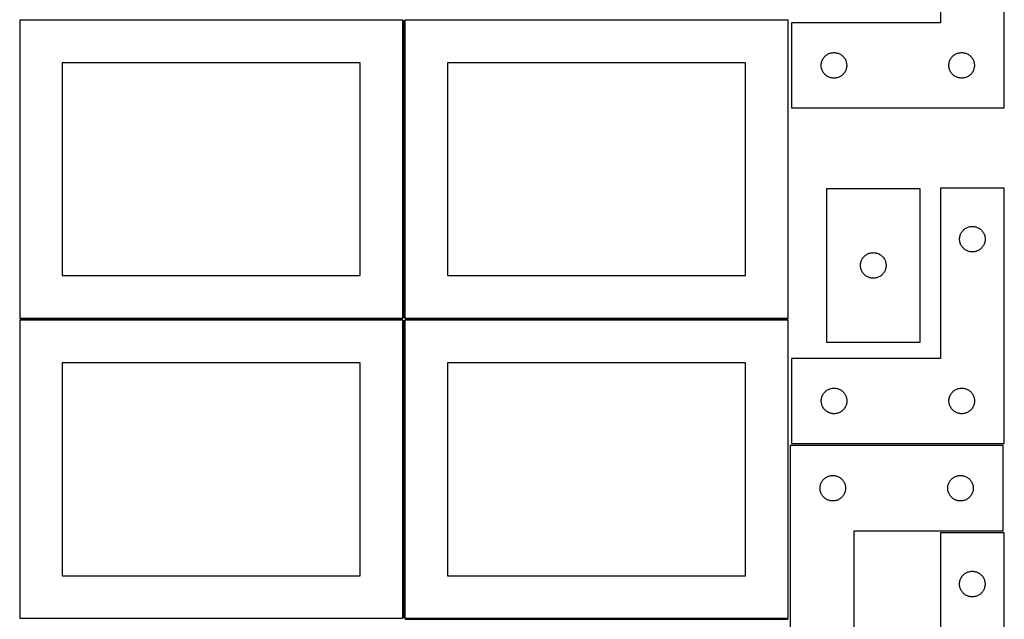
# Model space of a CAD drawing. Header units: millimetres. Extents: x 7 to 1243, y 7 to 2493.
# Tile 5 of 15: x 550 to 1243, y 852 to 1274. Entities that reach past the tile are written whole.
import ezdxf

# ---------------------------------------------------------------- set-up
doc = ezdxf.new("R2010")
doc.units = ezdxf.units.MM
doc.layers.add('COMMON', color=5, linetype='CONTINUOUS', true_color=0x0000ff)
doc.layers.add('CUT', color=7, linetype='CONTINUOUS', true_color=0x000000)

msp = doc.modelspace()

# ---------------------------------------------------------------- linework, layer by layer
at = {"layer": 'COMMON'}
for p, q in [((820.333739, 1274.041935), (820.333739, 1064.0629)), ((549.583739, 1063.291934), (819.583739, 1063.291934)), ((820.333739, 1062.541934), (820.333739, 852.562899)), ((821.08374, 1063.312899), (1091.08374, 1063.312899)), ((821.08374, 851.812898), (1091.08374, 851.812898))]:
    msp.add_line(p, q, dxfattribs=at)
at = {"layer": 'CUT'}
for p, q in [((1198.434504, 1392.253084), (1198.434504, 1272.253084)), ((1243.434504, 1212.253084), (1243.434504, 1392.253084)), ((819.583739, 1274.041935), (549.583739, 1274.041935)), ((549.583739, 1274.041935), (549.583739, 1064.041935)), ((819.583739, 1064.041935), (819.583739, 1274.041935)), ((1091.08374, 1274.0629), (821.08374, 1274.0629)), ((821.08374, 1274.0629), (821.08374, 1064.0629)), ((1091.08374, 1064.0629), (1091.08374, 1274.0629)), ((1198.434504, 1272.253084), (1093.434504, 1272.253084)), ((1093.434504, 1272.253084), (1093.434504, 1212.253084)), ((1117.500392, 1249.019642), (1117.955651, 1249.393264)), ((1117.955651, 1249.393264), (1118.434372, 1249.73631)), ((1118.434372, 1249.73631), (1118.934504, 1250.047313)), ((1118.934504, 1250.047313), (1119.453906, 1250.324939)), ((1119.453906, 1250.324939), (1119.990353, 1250.568)), ((1119.990353, 1250.568), (1120.541549, 1250.775455)), ((1120.541549, 1250.775455), (1121.105132, 1250.946416)), ((1121.105132, 1250.946416), (1121.678691, 1251.080151)), ((1121.678691, 1251.080151), (1122.259768, 1251.176088)), ((1122.259768, 1251.176088), (1122.845876, 1251.233814)), ((1122.845876, 1251.233814), (1123.434504, 1251.253084)), ((1123.434504, 1251.253084), (1124.023132, 1251.233814)), ((1124.023132, 1251.233814), (1124.60924, 1251.176088)), ((1124.60924, 1251.176088), (1125.190317, 1251.080151)), ((1125.190317, 1251.080151), (1125.763875, 1250.946416)), ((1125.763875, 1250.946416), (1126.327459, 1250.775455)), ((1126.327459, 1250.775455), (1126.878655, 1250.568)), ((1126.878655, 1250.568), (1127.415102, 1250.324939)), ((1127.415102, 1250.324939), (1127.934504, 1250.047313)), ((1127.934504, 1250.047313), (1128.434636, 1249.73631)), ((1128.434636, 1249.73631), (1128.913357, 1249.393264)), ((1128.913357, 1249.393264), (1129.368616, 1249.019642)), ((1207.500392, 1249.019642), (1207.955651, 1249.393264)), ((1207.955651, 1249.393264), (1208.434372, 1249.73631)), ((1208.434372, 1249.73631), (1208.934504, 1250.047313)), ((1208.934504, 1250.047313), (1209.453906, 1250.324939)), ((1209.453906, 1250.324939), (1209.990353, 1250.568)), ((1209.990353, 1250.568), (1210.541549, 1250.775455)), ((1210.541549, 1250.775455), (1211.105132, 1250.946416)), ((1211.105132, 1250.946416), (1211.678691, 1251.080151)), ((1211.678691, 1251.080151), (1212.259768, 1251.176088)), ((1212.259768, 1251.176088), (1212.845876, 1251.233814)), ((1212.845876, 1251.233814), (1213.434504, 1251.253084)), ((1213.434504, 1251.253084), (1214.023132, 1251.233814)), ((1214.023132, 1251.233814), (1214.60924, 1251.176088)), ((1214.60924, 1251.176088), (1215.190317, 1251.080151)), ((1215.190317, 1251.080151), (1215.763875, 1250.946416)), ((1215.763875, 1250.946416), (1216.327459, 1250.775455)), ((1216.327459, 1250.775455), (1216.878655, 1250.568)), ((1216.878655, 1250.568), (1217.415102, 1250.324939)), ((1217.415102, 1250.324939), (1217.934504, 1250.047313)), ((1217.934504, 1250.047313), (1218.434636, 1249.73631)), ((1218.434636, 1249.73631), (1218.913357, 1249.393264)), ((1218.913357, 1249.393264), (1219.368616, 1249.019642)), ((789.583739, 1244.041935), (579.583739, 1244.041935)), ((579.583739, 1244.041935), (579.583739, 1094.041935)), ((789.583739, 1094.041935), (789.583739, 1244.041935)), ((1061.08374, 1244.0629), (851.08374, 1244.0629)), ((851.08374, 1244.0629), (851.08374, 1094.0629)), ((1061.08374, 1094.0629), (1061.08374, 1244.0629)), ((1114.434504, 1242.253084), (1114.453774, 1242.841712)), ((1114.453774, 1241.664456), (1114.434504, 1242.253084)), ((1114.453774, 1242.841712), (1114.5115, 1243.42782)), ((1114.5115, 1243.42782), (1114.607436, 1244.008897)), ((1114.607436, 1244.008897), (1114.741171, 1244.582455)), ((1114.741171, 1244.582455), (1114.912133, 1245.146039)), ((1114.912133, 1245.146039), (1115.119588, 1245.697235)), ((1115.119588, 1245.697235), (1115.362649, 1246.233682)), ((1115.362649, 1246.233682), (1115.640275, 1246.753084)), ((1115.640275, 1246.753084), (1115.951277, 1247.253216)), ((1115.951277, 1247.253216), (1116.294324, 1247.731937)), ((1116.294324, 1247.731937), (1116.667946, 1248.187196)), ((1116.667946, 1248.187196), (1117.070543, 1248.617045)), ((1117.070543, 1248.617045), (1117.500392, 1249.019642)), ((1129.368616, 1249.019642), (1129.798465, 1248.617045)), ((1129.798465, 1248.617045), (1130.201062, 1248.187196)), ((1130.201062, 1248.187196), (1130.574684, 1247.731937)), ((1130.574684, 1247.731937), (1130.91773, 1247.253216)), ((1130.91773, 1247.253216), (1131.228732, 1246.753084)), ((1131.228732, 1246.753084), (1131.506359, 1246.233682)), ((1131.506359, 1246.233682), (1131.74942, 1245.697235)), ((1131.74942, 1245.697235), (1131.956875, 1245.146039)), ((1131.956875, 1245.146039), (1132.127836, 1244.582455)), ((1132.127836, 1244.582455), (1132.261571, 1244.008897)), ((1132.261571, 1244.008897), (1132.357508, 1243.42782)), ((1132.357508, 1243.42782), (1132.415234, 1242.841712)), ((1132.415234, 1242.841712), (1132.434504, 1242.253084)), ((1132.434504, 1242.253084), (1132.415234, 1241.664456)), ((1204.434504, 1242.253084), (1204.453774, 1242.841712)), ((1204.453774, 1241.664456), (1204.434504, 1242.253084)), ((1204.453774, 1242.841712), (1204.5115, 1243.42782)), ((1204.5115, 1243.42782), (1204.607436, 1244.008897)), ((1204.607436, 1244.008897), (1204.741171, 1244.582455)), ((1204.741171, 1244.582455), (1204.912133, 1245.146039)), ((1204.912133, 1245.146039), (1205.119588, 1245.697235)), ((1205.119588, 1245.697235), (1205.362649, 1246.233682)), ((1205.362649, 1246.233682), (1205.640275, 1246.753084)), ((1205.640275, 1246.753084), (1205.951277, 1247.253216)), ((1205.951277, 1247.253216), (1206.294324, 1247.731937)), ((1206.294324, 1247.731937), (1206.667946, 1248.187196)), ((1206.667946, 1248.187196), (1207.070543, 1248.617045)), ((1207.070543, 1248.617045), (1207.500392, 1249.019642)), ((1219.368616, 1249.019642), (1219.798465, 1248.617045)), ((1219.798465, 1248.617045), (1220.201062, 1248.187196)), ((1220.201062, 1248.187196), (1220.574684, 1247.731937)), ((1220.574684, 1247.731937), (1220.91773, 1247.253216)), ((1220.91773, 1247.253216), (1221.228732, 1246.753084)), ((1221.228732, 1246.753084), (1221.506359, 1246.233682)), ((1221.506359, 1246.233682), (1221.74942, 1245.697235)), ((1221.74942, 1245.697235), (1221.956875, 1245.146039)), ((1221.956875, 1245.146039), (1222.127836, 1244.582455)), ((1222.127836, 1244.582455), (1222.261571, 1244.008897)), ((1222.261571, 1244.008897), (1222.357508, 1243.42782)), ((1222.357508, 1243.42782), (1222.415234, 1242.841712)), ((1222.415234, 1242.841712), (1222.434504, 1242.253084)), ((1222.434504, 1242.253084), (1222.415234, 1241.664456)), ((1114.5115, 1241.078348), (1114.453774, 1241.664456)), ((1114.607436, 1240.497271), (1114.5115, 1241.078348)), ((1114.741171, 1239.923712), (1114.607436, 1240.497271)), ((1114.912133, 1239.360129), (1114.741171, 1239.923712)), ((1115.119588, 1238.808933), (1114.912133, 1239.360129)), ((1115.362649, 1238.272486), (1115.119588, 1238.808933)), ((1115.640275, 1237.753084), (1115.362649, 1238.272486)), ((1115.951277, 1237.252952), (1115.640275, 1237.753084)), ((1116.294324, 1236.774231), (1115.951277, 1237.252952)), ((1116.667946, 1236.318972), (1116.294324, 1236.774231)), ((1117.070543, 1235.889123), (1116.667946, 1236.318972)), ((1117.500392, 1235.486526), (1117.070543, 1235.889123)), ((1117.955651, 1235.112904), (1117.500392, 1235.486526)), ((1129.368616, 1235.486526), (1128.913357, 1235.112904)), ((1129.798465, 1235.889123), (1129.368616, 1235.486526)), ((1130.201062, 1236.318972), (1129.798465, 1235.889123)), ((1130.574684, 1236.774231), (1130.201062, 1236.318972)), ((1130.91773, 1237.252952), (1130.574684, 1236.774231)), ((1131.228732, 1237.753084), (1130.91773, 1237.252952)), ((1131.506359, 1238.272486), (1131.228732, 1237.753084)), ((1131.74942, 1238.808933), (1131.506359, 1238.272486)), ((1131.956875, 1239.360129), (1131.74942, 1238.808933)), ((1132.127836, 1239.923712), (1131.956875, 1239.360129)), ((1132.261571, 1240.497271), (1132.127836, 1239.923712)), ((1132.357508, 1241.078348), (1132.261571, 1240.497271)), ((1132.415234, 1241.664456), (1132.357508, 1241.078348)), ((1204.5115, 1241.078348), (1204.453774, 1241.664456)), ((1204.607436, 1240.497271), (1204.5115, 1241.078348)), ((1204.741171, 1239.923712), (1204.607436, 1240.497271)), ((1204.912133, 1239.360129), (1204.741171, 1239.923712)), ((1205.119588, 1238.808933), (1204.912133, 1239.360129)), ((1205.362649, 1238.272486), (1205.119588, 1238.808933)), ((1205.640275, 1237.753084), (1205.362649, 1238.272486)), ((1205.951277, 1237.252952), (1205.640275, 1237.753084)), ((1206.294324, 1236.774231), (1205.951277, 1237.252952)), ((1206.667946, 1236.318972), (1206.294324, 1236.774231)), ((1207.070543, 1235.889123), (1206.667946, 1236.318972)), ((1207.500392, 1235.486526), (1207.070543, 1235.889123)), ((1207.955651, 1235.112904), (1207.500392, 1235.486526)), ((1219.368616, 1235.486526), (1218.913357, 1235.112904)), ((1219.798465, 1235.889123), (1219.368616, 1235.486526)), ((1220.201062, 1236.318972), (1219.798465, 1235.889123)), ((1220.574684, 1236.774231), (1220.201062, 1236.318972)), ((1220.91773, 1237.252952), (1220.574684, 1236.774231)), ((1221.228732, 1237.753084), (1220.91773, 1237.252952)), ((1221.506359, 1238.272486), (1221.228732, 1237.753084)), ((1221.74942, 1238.808933), (1221.506359, 1238.272486)), ((1221.956875, 1239.360129), (1221.74942, 1238.808933)), ((1222.127836, 1239.923712), (1221.956875, 1239.360129)), ((1222.261571, 1240.497271), (1222.127836, 1239.923712)), ((1222.357508, 1241.078348), (1222.261571, 1240.497271)), ((1222.415234, 1241.664456), (1222.357508, 1241.078348)), ((1118.434372, 1234.769857), (1117.955651, 1235.112904)), ((1118.934504, 1234.458855), (1118.434372, 1234.769857)), ((1119.453906, 1234.181229), (1118.934504, 1234.458855)), ((1119.990353, 1233.938168), (1119.453906, 1234.181229)), ((1120.541549, 1233.730713), (1119.990353, 1233.938168)), ((1121.105132, 1233.559751), (1120.541549, 1233.730713)), ((1121.678691, 1233.426016), (1121.105132, 1233.559751)), ((1122.259768, 1233.33008), (1121.678691, 1233.426016)), ((1122.845876, 1233.272354), (1122.259768, 1233.33008)), ((1123.434504, 1233.253084), (1122.845876, 1233.272354)), ((1124.023132, 1233.272354), (1123.434504, 1233.253084)), ((1124.60924, 1233.33008), (1124.023132, 1233.272354)), ((1125.190317, 1233.426016), (1124.60924, 1233.33008)), ((1125.763875, 1233.559751), (1125.190317, 1233.426016)), ((1126.327459, 1233.730713), (1125.763875, 1233.559751)), ((1126.878655, 1233.938168), (1126.327459, 1233.730713)), ((1127.415102, 1234.181229), (1126.878655, 1233.938168)), ((1127.934504, 1234.458855), (1127.415102, 1234.181229)), ((1128.434636, 1234.769857), (1127.934504, 1234.458855)), ((1128.913357, 1235.112904), (1128.434636, 1234.769857)), ((1208.434372, 1234.769857), (1207.955651, 1235.112904)), ((1208.934504, 1234.458855), (1208.434372, 1234.769857)), ((1209.453906, 1234.181229), (1208.934504, 1234.458855)), ((1209.990353, 1233.938168), (1209.453906, 1234.181229)), ((1210.541549, 1233.730713), (1209.990353, 1233.938168)), ((1211.105132, 1233.559751), (1210.541549, 1233.730713)), ((1211.678691, 1233.426016), (1211.105132, 1233.559751)), ((1212.259768, 1233.33008), (1211.678691, 1233.426016)), ((1212.845876, 1233.272354), (1212.259768, 1233.33008)), ((1213.434504, 1233.253084), (1212.845876, 1233.272354)), ((1214.023132, 1233.272354), (1213.434504, 1233.253084)), ((1214.60924, 1233.33008), (1214.023132, 1233.272354)), ((1215.190317, 1233.426016), (1214.60924, 1233.33008)), ((1215.763875, 1233.559751), (1215.190317, 1233.426016)), ((1216.327459, 1233.730713), (1215.763875, 1233.559751)), ((1216.878655, 1233.938168), (1216.327459, 1233.730713)), ((1217.415102, 1234.181229), (1216.878655, 1233.938168)), ((1217.934504, 1234.458855), (1217.415102, 1234.181229)), ((1218.434636, 1234.769857), (1217.934504, 1234.458855)), ((1218.913357, 1235.112904), (1218.434636, 1234.769857)), ((1093.434504, 1212.253084), (1243.434504, 1212.253084)), ((1118.149751, 1155.235991), (1118.149751, 1047.235991)), ((1184.149751, 1155.235991), (1118.149751, 1155.235991)), ((1184.149751, 1047.235991), (1184.149751, 1155.235991)), ((1243.487509, 1155.719515), (1198.487509, 1155.719515)), ((1198.487509, 1155.719515), (1198.487509, 1035.719515)), ((1243.487509, 975.719515), (1243.487509, 1155.719515)), ((1212.915654, 1123.700113), (1213.19328, 1124.219515)), ((1213.19328, 1124.219515), (1213.504283, 1124.719647)), ((1213.504283, 1124.719647), (1213.847329, 1125.198367)), ((1213.847329, 1125.198367), (1214.220951, 1125.653627)), ((1214.220951, 1125.653627), (1214.623548, 1126.083476)), ((1214.623548, 1126.083476), (1215.053397, 1126.486073)), ((1215.053397, 1126.486073), (1215.508656, 1126.859695)), ((1215.508656, 1126.859695), (1215.987377, 1127.202741)), ((1215.987377, 1127.202741), (1216.487509, 1127.513743)), ((1216.487509, 1127.513743), (1217.006911, 1127.791369)), ((1217.006911, 1127.791369), (1217.543358, 1128.03443)), ((1217.543358, 1128.03443), (1218.094554, 1128.241886)), ((1218.094554, 1128.241886), (1218.658138, 1128.412847)), ((1218.658138, 1128.412847), (1219.231696, 1128.546582)), ((1219.231696, 1128.546582), (1219.812773, 1128.642518)), ((1219.812773, 1128.642518), (1220.398881, 1128.700245)), ((1220.398881, 1128.700245), (1220.987509, 1128.719515)), ((1220.987509, 1128.719515), (1221.576137, 1128.700245)), ((1221.576137, 1128.700245), (1222.162245, 1128.642518)), ((1222.162245, 1128.642518), (1222.743322, 1128.546582)), ((1222.743322, 1128.546582), (1223.31688, 1128.412847)), ((1223.31688, 1128.412847), (1223.880464, 1128.241886)), ((1223.880464, 1128.241886), (1224.43166, 1128.03443)), ((1224.43166, 1128.03443), (1224.968107, 1127.791369)), ((1224.968107, 1127.791369), (1225.487509, 1127.513743)), ((1225.487509, 1127.513743), (1225.987641, 1127.202741)), ((1225.987641, 1127.202741), (1226.466362, 1126.859695)), ((1226.466362, 1126.859695), (1226.921621, 1126.486073)), ((1226.921621, 1126.486073), (1227.35147, 1126.083476)), ((1227.35147, 1126.083476), (1227.754067, 1125.653627)), ((1227.754067, 1125.653627), (1228.127689, 1125.198367)), ((1228.127689, 1125.198367), (1228.470736, 1124.719647)), ((1228.470736, 1124.719647), (1228.781738, 1124.219515)), ((1228.781738, 1124.219515), (1229.059364, 1123.700113)), ((1211.987509, 1119.719515), (1212.006779, 1120.308143)), ((1212.006779, 1119.130886), (1211.987509, 1119.719515)), ((1212.006779, 1120.308143), (1212.064505, 1120.89425)), ((1212.064505, 1118.544779), (1212.006779, 1119.130886)), ((1212.064505, 1120.89425), (1212.160442, 1121.475327)), ((1212.160442, 1117.963702), (1212.064505, 1118.544779)), ((1212.160442, 1121.475327), (1212.294177, 1122.048886)), ((1212.294177, 1117.390143), (1212.160442, 1117.963702)), ((1212.294177, 1122.048886), (1212.465138, 1122.61247)), ((1212.465138, 1116.826559), (1212.294177, 1117.390143)), ((1212.465138, 1122.61247), (1212.672593, 1123.163665)), ((1212.672593, 1123.163665), (1212.915654, 1123.700113)), ((1229.059364, 1123.700113), (1229.302425, 1123.163665)), ((1229.302425, 1123.163665), (1229.50988, 1122.61247)), ((1229.50988, 1122.61247), (1229.680842, 1122.048886)), ((1229.680842, 1117.390143), (1229.50988, 1116.826559)), ((1229.680842, 1122.048886), (1229.814577, 1121.475327)), ((1229.814577, 1117.963702), (1229.680842, 1117.390143)), ((1229.814577, 1121.475327), (1229.910513, 1120.89425)), ((1229.910513, 1118.544779), (1229.814577, 1117.963702)), ((1229.910513, 1120.89425), (1229.968239, 1120.308143)), ((1229.968239, 1119.130886), (1229.910513, 1118.544779)), ((1229.968239, 1120.308143), (1229.987509, 1119.719515)), ((1229.987509, 1119.719515), (1229.968239, 1119.130886)), ((1212.672593, 1116.275364), (1212.465138, 1116.826559)), ((1212.915654, 1115.738916), (1212.672593, 1116.275364)), ((1213.19328, 1115.219515), (1212.915654, 1115.738916)), ((1213.504283, 1114.719382), (1213.19328, 1115.219515)), ((1213.847329, 1114.240662), (1213.504283, 1114.719382)), ((1214.220951, 1113.785402), (1213.847329, 1114.240662)), ((1214.623548, 1113.355554), (1214.220951, 1113.785402)), ((1215.053397, 1112.952956), (1214.623548, 1113.355554)), ((1215.508656, 1112.579334), (1215.053397, 1112.952956)), ((1215.987377, 1112.236288), (1215.508656, 1112.579334)), ((1216.487509, 1111.925286), (1215.987377, 1112.236288)), ((1217.006911, 1111.64766), (1216.487509, 1111.925286)), ((1217.543358, 1111.404599), (1217.006911, 1111.64766)), ((1218.094554, 1111.197143), (1217.543358, 1111.404599)), ((1218.658138, 1111.026182), (1218.094554, 1111.197143)), ((1219.231696, 1110.892447), (1218.658138, 1111.026182)), ((1219.812773, 1110.796511), (1219.231696, 1110.892447)), ((1220.398881, 1110.738784), (1219.812773, 1110.796511)), ((1220.987509, 1110.719515), (1220.398881, 1110.738784)), ((1221.576137, 1110.738784), (1220.987509, 1110.719515)), ((1222.162245, 1110.796511), (1221.576137, 1110.738784)), ((1222.743322, 1110.892447), (1222.162245, 1110.796511)), ((1223.31688, 1111.026182), (1222.743322, 1110.892447)), ((1223.880464, 1111.197143), (1223.31688, 1111.026182)), ((1224.43166, 1111.404599), (1223.880464, 1111.197143)), ((1224.968107, 1111.64766), (1224.43166, 1111.404599)), ((1225.487509, 1111.925286), (1224.968107, 1111.64766)), ((1225.987641, 1112.236288), (1225.487509, 1111.925286)), ((1226.466362, 1112.579334), (1225.987641, 1112.236288)), ((1226.921621, 1112.952956), (1226.466362, 1112.579334)), ((1227.35147, 1113.355554), (1226.921621, 1112.952956)), ((1227.754067, 1113.785402), (1227.35147, 1113.355554)), ((1228.127689, 1114.240662), (1227.754067, 1113.785402)), ((1228.470736, 1114.719382), (1228.127689, 1114.240662)), ((1228.781738, 1115.219515), (1228.470736, 1114.719382)), ((1229.059364, 1115.738916), (1228.781738, 1115.219515)), ((1229.302425, 1116.275364), (1229.059364, 1115.738916)), ((1229.50988, 1116.826559), (1229.302425, 1116.275364)), ((1142.322684, 1102.991804), (1142.456419, 1103.565363)), ((1142.456419, 1103.565363), (1142.62738, 1104.128946)), ((1142.62738, 1104.128946), (1142.834835, 1104.680142)), ((1142.834835, 1104.680142), (1143.077896, 1105.216589)), ((1143.077896, 1105.216589), (1143.355522, 1105.735991)), ((1143.355522, 1105.735991), (1143.666525, 1106.236123)), ((1143.666525, 1106.236123), (1144.009571, 1106.714844)), ((1144.009571, 1106.714844), (1144.383193, 1107.170103)), ((1144.383193, 1107.170103), (1144.78579, 1107.599952)), ((1144.78579, 1107.599952), (1145.215639, 1108.002549)), ((1145.215639, 1108.002549), (1145.670898, 1108.376171)), ((1145.670898, 1108.376171), (1146.149619, 1108.719218)), ((1146.149619, 1108.719218), (1146.649751, 1109.03022)), ((1146.649751, 1109.03022), (1147.169153, 1109.307846)), ((1147.169153, 1109.307846), (1147.7056, 1109.550907)), ((1147.7056, 1109.550907), (1148.256796, 1109.758362)), ((1148.256796, 1109.758362), (1148.82038, 1109.929324)), ((1148.82038, 1109.929324), (1149.393938, 1110.063059)), ((1149.393938, 1110.063059), (1149.975015, 1110.158995)), ((1149.975015, 1110.158995), (1150.561123, 1110.216721)), ((1150.561123, 1110.216721), (1151.149751, 1110.235991)), ((1151.149751, 1110.235991), (1151.738379, 1110.216721)), ((1151.738379, 1110.216721), (1152.324487, 1110.158995)), ((1152.324487, 1110.158995), (1152.905564, 1110.063059)), ((1152.905564, 1110.063059), (1153.479122, 1109.929324)), ((1153.479122, 1109.929324), (1154.042706, 1109.758362)), ((1154.042706, 1109.758362), (1154.593902, 1109.550907)), ((1154.593902, 1109.550907), (1155.130349, 1109.307846)), ((1155.130349, 1109.307846), (1155.649751, 1109.03022)), ((1155.649751, 1109.03022), (1156.149883, 1108.719218)), ((1156.149883, 1108.719218), (1156.628604, 1108.376171)), ((1156.628604, 1108.376171), (1157.083863, 1108.002549)), ((1157.083863, 1108.002549), (1157.513712, 1107.599952)), ((1157.513712, 1107.599952), (1157.916309, 1107.170103)), ((1157.916309, 1107.170103), (1158.289931, 1106.714844)), ((1158.289931, 1106.714844), (1158.632978, 1106.236123)), ((1158.632978, 1106.236123), (1158.94398, 1105.735991)), ((1158.94398, 1105.735991), (1159.221606, 1105.216589)), ((1159.221606, 1105.216589), (1159.464667, 1104.680142)), ((1159.464667, 1104.680142), (1159.672122, 1104.128946)), ((1159.672122, 1104.128946), (1159.843084, 1103.565363)), ((1159.843084, 1103.565363), (1159.976819, 1102.991804)), ((1142.149751, 1101.235991), (1142.169021, 1101.824619)), ((1142.169021, 1100.647363), (1142.149751, 1101.235991)), ((1142.169021, 1101.824619), (1142.226747, 1102.410727)), ((1142.226747, 1100.061255), (1142.169021, 1100.647363)), ((1142.226747, 1102.410727), (1142.322684, 1102.991804)), ((1142.322684, 1099.480178), (1142.226747, 1100.061255)), ((1142.456419, 1098.90662), (1142.322684, 1099.480178)), ((1142.62738, 1098.343036), (1142.456419, 1098.90662)), ((1142.834835, 1097.79184), (1142.62738, 1098.343036)), ((1143.077896, 1097.255393), (1142.834835, 1097.79184)), ((1143.355522, 1096.735991), (1143.077896, 1097.255393)), ((1143.666525, 1096.235859), (1143.355522, 1096.735991)), ((1158.94398, 1096.735991), (1158.632978, 1096.235859)), ((1159.221606, 1097.255393), (1158.94398, 1096.735991)), ((1159.464667, 1097.79184), (1159.221606, 1097.255393)), ((1159.672122, 1098.343036), (1159.464667, 1097.79184)), ((1159.843084, 1098.90662), (1159.672122, 1098.343036)), ((1159.976819, 1099.480178), (1159.843084, 1098.90662)), ((1159.976819, 1102.991804), (1160.072755, 1102.410727)), ((1160.072755, 1100.061255), (1159.976819, 1099.480178)), ((1160.072755, 1102.410727), (1160.130481, 1101.824619)), ((1160.130481, 1100.647363), (1160.072755, 1100.061255)), ((1160.130481, 1101.824619), (1160.149751, 1101.235991)), ((1160.149751, 1101.235991), (1160.130481, 1100.647363)), ((579.583739, 1094.041935), (789.583739, 1094.041935)), ((851.08374, 1094.0629), (1061.08374, 1094.0629)), ((1144.009571, 1095.757138), (1143.666525, 1096.235859)), ((1144.383193, 1095.301879), (1144.009571, 1095.757138)), ((1144.78579, 1094.87203), (1144.383193, 1095.301879)), ((1145.215639, 1094.469433), (1144.78579, 1094.87203)), ((1145.670898, 1094.095811), (1145.215639, 1094.469433)), ((1146.149619, 1093.752765), (1145.670898, 1094.095811)), ((1146.649751, 1093.441763), (1146.149619, 1093.752765)), ((1147.169153, 1093.164136), (1146.649751, 1093.441763)), ((1147.7056, 1092.921075), (1147.169153, 1093.164136)), ((1148.256796, 1092.71362), (1147.7056, 1092.921075)), ((1148.82038, 1092.542659), (1148.256796, 1092.71362)), ((1149.393938, 1092.408924), (1148.82038, 1092.542659)), ((1149.975015, 1092.312987), (1149.393938, 1092.408924)), ((1150.561123, 1092.255261), (1149.975015, 1092.312987)), ((1151.149751, 1092.235991), (1150.561123, 1092.255261)), ((1151.738379, 1092.255261), (1151.149751, 1092.235991)), ((1152.324487, 1092.312987), (1151.738379, 1092.255261)), ((1152.905564, 1092.408924), (1152.324487, 1092.312987)), ((1153.479122, 1092.542659), (1152.905564, 1092.408924)), ((1154.042706, 1092.71362), (1153.479122, 1092.542659)), ((1154.593902, 1092.921075), (1154.042706, 1092.71362)), ((1155.130349, 1093.164136), (1154.593902, 1092.921075)), ((1155.649751, 1093.441763), (1155.130349, 1093.164136)), ((1156.149883, 1093.752765), (1155.649751, 1093.441763)), ((1156.628604, 1094.095811), (1156.149883, 1093.752765)), ((1157.083863, 1094.469433), (1156.628604, 1094.095811)), ((1157.513712, 1094.87203), (1157.083863, 1094.469433)), ((1157.916309, 1095.301879), (1157.513712, 1094.87203)), ((1158.289931, 1095.757138), (1157.916309, 1095.301879)), ((1158.632978, 1096.235859), (1158.289931, 1095.757138)), ((549.583739, 1064.041935), (819.583739, 1064.041935)), ((819.583739, 1062.541934), (549.583739, 1062.541934)), ((549.583739, 1062.541934), (549.583739, 852.541934)), ((819.583739, 852.541934), (819.583739, 1062.541934)), ((821.08374, 1064.0629), (1091.08374, 1064.0629)), ((1091.08374, 1062.562899), (821.08374, 1062.562899)), ((821.08374, 1062.562899), (821.08374, 852.562899)), ((1091.08374, 852.562899), (1091.08374, 1062.562899)), ((1118.149751, 1047.235991), (1184.149751, 1047.235991)), ((1198.487509, 1035.719515), (1093.487509, 1035.719515)), ((1093.487509, 1035.719515), (1093.487509, 975.719515)), ((789.583739, 1032.541934), (579.583739, 1032.541934)), ((579.583739, 1032.541934), (579.583739, 882.541934)), ((789.583739, 882.541934), (789.583739, 1032.541934)), ((1061.08374, 1032.562899), (851.08374, 1032.562899)), ((851.08374, 1032.562899), (851.08374, 882.562899)), ((1061.08374, 882.562899), (1061.08374, 1032.562899)), ((1118.008656, 1012.859695), (1118.487377, 1013.202741)), ((1118.487377, 1013.202741), (1118.987509, 1013.513743)), ((1118.987509, 1013.513743), (1119.506911, 1013.791369)), ((1119.506911, 1013.791369), (1120.043358, 1014.03443)), ((1120.043358, 1014.03443), (1120.594554, 1014.241886)), ((1120.594554, 1014.241886), (1121.158138, 1014.412847)), ((1121.158138, 1014.412847), (1121.731696, 1014.546582)), ((1121.731696, 1014.546582), (1122.312773, 1014.642518)), ((1122.312773, 1014.642518), (1122.898881, 1014.700245)), ((1122.898881, 1014.700245), (1123.487509, 1014.719515)), ((1123.487509, 1014.719515), (1124.076137, 1014.700245)), ((1124.076137, 1014.700245), (1124.662245, 1014.642518)), ((1124.662245, 1014.642518), (1125.243322, 1014.546582)), ((1125.243322, 1014.546582), (1125.81688, 1014.412847)), ((1125.81688, 1014.412847), (1126.380464, 1014.241886)), ((1126.380464, 1014.241886), (1126.93166, 1014.03443)), ((1126.93166, 1014.03443), (1127.468107, 1013.791369)), ((1127.468107, 1013.791369), (1127.987509, 1013.513743)), ((1127.987509, 1013.513743), (1128.487641, 1013.202741)), ((1128.487641, 1013.202741), (1128.966362, 1012.859695)), ((1208.008656, 1012.859695), (1208.487377, 1013.202741)), ((1208.487377, 1013.202741), (1208.987509, 1013.513743)), ((1208.987509, 1013.513743), (1209.506911, 1013.791369)), ((1209.506911, 1013.791369), (1210.043358, 1014.03443)), ((1210.043358, 1014.03443), (1210.594554, 1014.241886)), ((1210.594554, 1014.241886), (1211.158138, 1014.412847)), ((1211.158138, 1014.412847), (1211.731696, 1014.546582)), ((1211.731696, 1014.546582), (1212.312773, 1014.642518)), ((1212.312773, 1014.642518), (1212.898881, 1014.700245)), ((1212.898881, 1014.700245), (1213.487509, 1014.719515)), ((1213.487509, 1014.719515), (1214.076137, 1014.700245)), ((1214.076137, 1014.700245), (1214.662245, 1014.642518)), ((1214.662245, 1014.642518), (1215.243322, 1014.546582)), ((1215.243322, 1014.546582), (1215.81688, 1014.412847)), ((1215.81688, 1014.412847), (1216.380464, 1014.241886)), ((1216.380464, 1014.241886), (1216.93166, 1014.03443)), ((1216.93166, 1014.03443), (1217.468107, 1013.791369)), ((1217.468107, 1013.791369), (1217.987509, 1013.513743)), ((1217.987509, 1013.513743), (1218.487641, 1013.202741)), ((1218.487641, 1013.202741), (1218.966362, 1012.859695)), ((1114.487509, 1005.719515), (1114.506779, 1006.308143)), ((1114.506779, 1006.308143), (1114.564505, 1006.89425)), ((1114.564505, 1006.89425), (1114.660442, 1007.475327)), ((1114.660442, 1007.475327), (1114.794177, 1008.048886)), ((1114.794177, 1008.048886), (1114.965138, 1008.61247)), ((1114.965138, 1008.61247), (1115.172593, 1009.163665)), ((1115.172593, 1009.163665), (1115.415654, 1009.700113)), ((1115.415654, 1009.700113), (1115.69328, 1010.219515)), ((1115.69328, 1010.219515), (1116.004283, 1010.719647)), ((1116.004283, 1010.719647), (1116.347329, 1011.198367)), ((1116.347329, 1011.198367), (1116.720951, 1011.653627)), ((1116.720951, 1011.653627), (1117.123548, 1012.083476)), ((1117.123548, 1012.083476), (1117.553397, 1012.486073)), ((1117.553397, 1012.486073), (1118.008656, 1012.859695)), ((1128.966362, 1012.859695), (1129.421621, 1012.486073)), ((1129.421621, 1012.486073), (1129.85147, 1012.083476)), ((1129.85147, 1012.083476), (1130.254067, 1011.653627)), ((1130.254067, 1011.653627), (1130.627689, 1011.198367)), ((1130.627689, 1011.198367), (1130.970736, 1010.719647)), ((1130.970736, 1010.719647), (1131.281738, 1010.219515)), ((1131.281738, 1010.219515), (1131.559364, 1009.700113)), ((1131.559364, 1009.700113), (1131.802425, 1009.163665)), ((1131.802425, 1009.163665), (1132.00988, 1008.61247)), ((1132.00988, 1008.61247), (1132.180842, 1008.048886)), ((1132.180842, 1008.048886), (1132.314577, 1007.475327)), ((1132.314577, 1007.475327), (1132.410513, 1006.89425)), ((1132.410513, 1006.89425), (1132.468239, 1006.308143)), ((1132.468239, 1006.308143), (1132.487509, 1005.719515)), ((1204.487509, 1005.719515), (1204.506779, 1006.308143)), ((1204.506779, 1006.308143), (1204.564505, 1006.89425)), ((1204.564505, 1006.89425), (1204.660442, 1007.475327)), ((1204.660442, 1007.475327), (1204.794177, 1008.048886)), ((1204.794177, 1008.048886), (1204.965138, 1008.61247)), ((1204.965138, 1008.61247), (1205.172593, 1009.163665)), ((1205.172593, 1009.163665), (1205.415654, 1009.700113)), ((1205.415654, 1009.700113), (1205.69328, 1010.219515)), ((1205.69328, 1010.219515), (1206.004283, 1010.719647)), ((1206.004283, 1010.719647), (1206.347329, 1011.198367)), ((1206.347329, 1011.198367), (1206.720951, 1011.653627)), ((1206.720951, 1011.653627), (1207.123548, 1012.083476)), ((1207.123548, 1012.083476), (1207.553397, 1012.486073)), ((1207.553397, 1012.486073), (1208.008656, 1012.859695)), ((1218.966362, 1012.859695), (1219.421621, 1012.486073)), ((1219.421621, 1012.486073), (1219.85147, 1012.083476)), ((1219.85147, 1012.083476), (1220.254067, 1011.653627)), ((1220.254067, 1011.653627), (1220.627689, 1011.198367)), ((1220.627689, 1011.198367), (1220.970736, 1010.719647)), ((1220.970736, 1010.719647), (1221.281738, 1010.219515)), ((1221.281738, 1010.219515), (1221.559364, 1009.700113)), ((1221.559364, 1009.700113), (1221.802425, 1009.163665)), ((1221.802425, 1009.163665), (1222.00988, 1008.61247)), ((1222.00988, 1008.61247), (1222.180842, 1008.048886)), ((1222.180842, 1008.048886), (1222.314577, 1007.475327)), ((1222.314577, 1007.475327), (1222.410513, 1006.89425)), ((1222.410513, 1006.89425), (1222.468239, 1006.308143)), ((1222.468239, 1006.308143), (1222.487509, 1005.719515)), ((1114.506779, 1005.130886), (1114.487509, 1005.719515)), ((1114.564505, 1004.544779), (1114.506779, 1005.130886)), ((1114.660442, 1003.963702), (1114.564505, 1004.544779)), ((1114.794177, 1003.390143), (1114.660442, 1003.963702)), ((1114.965138, 1002.826559), (1114.794177, 1003.390143)), ((1115.172593, 1002.275364), (1114.965138, 1002.826559)), ((1115.415654, 1001.738916), (1115.172593, 1002.275364)), ((1115.69328, 1001.219515), (1115.415654, 1001.738916)), ((1116.004283, 1000.719382), (1115.69328, 1001.219515)), ((1116.347329, 1000.240662), (1116.004283, 1000.719382)), ((1116.720951, 999.785402), (1116.347329, 1000.240662)), ((1117.123548, 999.355554), (1116.720951, 999.785402)), ((1117.553397, 998.952956), (1117.123548, 999.355554)), ((1129.85147, 999.355554), (1129.421621, 998.952956)), ((1130.254067, 999.785402), (1129.85147, 999.355554)), ((1130.627689, 1000.240662), (1130.254067, 999.785402)), ((1130.970736, 1000.719382), (1130.627689, 1000.240662)), ((1131.281738, 1001.219515), (1130.970736, 1000.719382)), ((1131.559364, 1001.738916), (1131.281738, 1001.219515)), ((1131.802425, 1002.275364), (1131.559364, 1001.738916)), ((1132.00988, 1002.826559), (1131.802425, 1002.275364)), ((1132.180842, 1003.390143), (1132.00988, 1002.826559)), ((1132.314577, 1003.963702), (1132.180842, 1003.390143)), ((1132.410513, 1004.544779), (1132.314577, 1003.963702)), ((1132.468239, 1005.130886), (1132.410513, 1004.544779)), ((1132.487509, 1005.719515), (1132.468239, 1005.130886)), ((1204.506779, 1005.130886), (1204.487509, 1005.719515)), ((1204.564505, 1004.544779), (1204.506779, 1005.130886)), ((1204.660442, 1003.963702), (1204.564505, 1004.544779)), ((1204.794177, 1003.390143), (1204.660442, 1003.963702)), ((1204.965138, 1002.826559), (1204.794177, 1003.390143)), ((1205.172593, 1002.275364), (1204.965138, 1002.826559)), ((1205.415654, 1001.738916), (1205.172593, 1002.275364)), ((1205.69328, 1001.219515), (1205.415654, 1001.738916)), ((1206.004283, 1000.719382), (1205.69328, 1001.219515)), ((1206.347329, 1000.240662), (1206.004283, 1000.719382)), ((1206.720951, 999.785402), (1206.347329, 1000.240662)), ((1207.123548, 999.355554), (1206.720951, 999.785402)), ((1207.553397, 998.952956), (1207.123548, 999.355554)), ((1219.85147, 999.355554), (1219.421621, 998.952956)), ((1220.254067, 999.785402), (1219.85147, 999.355554)), ((1220.627689, 1000.240662), (1220.254067, 999.785402)), ((1220.970736, 1000.719382), (1220.627689, 1000.240662)), ((1221.281738, 1001.219515), (1220.970736, 1000.719382)), ((1221.559364, 1001.738916), (1221.281738, 1001.219515)), ((1221.802425, 1002.275364), (1221.559364, 1001.738916)), ((1222.00988, 1002.826559), (1221.802425, 1002.275364)), ((1222.180842, 1003.390143), (1222.00988, 1002.826559)), ((1222.314577, 1003.963702), (1222.180842, 1003.390143)), ((1222.410513, 1004.544779), (1222.314577, 1003.963702)), ((1222.468239, 1005.130886), (1222.410513, 1004.544779)), ((1222.487509, 1005.719515), (1222.468239, 1005.130886)), ((1118.008656, 998.579334), (1117.553397, 998.952956)), ((1118.487377, 998.236288), (1118.008656, 998.579334)), ((1118.987509, 997.925286), (1118.487377, 998.236288)), ((1119.506911, 997.64766), (1118.987509, 997.925286)), ((1120.043358, 997.404599), (1119.506911, 997.64766)), ((1120.594554, 997.197143), (1120.043358, 997.404599)), ((1121.158138, 997.026182), (1120.594554, 997.197143)), ((1121.731696, 996.892447), (1121.158138, 997.026182)), ((1122.312773, 996.796511), (1121.731696, 996.892447)), ((1122.898881, 996.738784), (1122.312773, 996.796511)), ((1123.487509, 996.719515), (1122.898881, 996.738784)), ((1124.076137, 996.738784), (1123.487509, 996.719515)), ((1124.662245, 996.796511), (1124.076137, 996.738784)), ((1125.243322, 996.892447), (1124.662245, 996.796511)), ((1125.81688, 997.026182), (1125.243322, 996.892447)), ((1126.380464, 997.197143), (1125.81688, 997.026182)), ((1126.93166, 997.404599), (1126.380464, 997.197143)), ((1127.468107, 997.64766), (1126.93166, 997.404599)), ((1127.987509, 997.925286), (1127.468107, 997.64766)), ((1128.487641, 998.236288), (1127.987509, 997.925286)), ((1128.966362, 998.579334), (1128.487641, 998.236288)), ((1129.421621, 998.952956), (1128.966362, 998.579334)), ((1208.008656, 998.579334), (1207.553397, 998.952956)), ((1208.487377, 998.236288), (1208.008656, 998.579334)), ((1208.987509, 997.925286), (1208.487377, 998.236288)), ((1209.506911, 997.64766), (1208.987509, 997.925286)), ((1210.043358, 997.404599), (1209.506911, 997.64766)), ((1210.594554, 997.197143), (1210.043358, 997.404599)), ((1211.158138, 997.026182), (1210.594554, 997.197143)), ((1211.731696, 996.892447), (1211.158138, 997.026182)), ((1212.312773, 996.796511), (1211.731696, 996.892447)), ((1212.898881, 996.738784), (1212.312773, 996.796511)), ((1213.487509, 996.719515), (1212.898881, 996.738784)), ((1214.076137, 996.738784), (1213.487509, 996.719515)), ((1214.662245, 996.796511), (1214.076137, 996.738784)), ((1215.243322, 996.892447), (1214.662245, 996.796511)), ((1215.81688, 997.026182), (1215.243322, 996.892447)), ((1216.380464, 997.197143), (1215.81688, 997.026182)), ((1216.93166, 997.404599), (1216.380464, 997.197143)), ((1217.468107, 997.64766), (1216.93166, 997.404599)), ((1217.987509, 997.925286), (1217.468107, 997.64766)), ((1218.487641, 998.236288), (1217.987509, 997.925286)), ((1218.966362, 998.579334), (1218.487641, 998.236288)), ((1219.421621, 998.952956), (1218.966362, 998.579334)), ((1092.604729, 974.198514), (1092.604729, 794.198514)), ((1242.604729, 974.198514), (1092.604729, 974.198514)), ((1093.487509, 975.719515), (1243.487509, 975.719515)), ((1242.604729, 914.198514), (1242.604729, 974.198514)), ((1116.240768, 950.562475), (1116.670617, 950.965072)), ((1116.670617, 950.965072), (1117.125876, 951.338694)), ((1117.125876, 951.338694), (1117.604597, 951.68174)), ((1117.604597, 951.68174), (1118.104729, 951.992742)), ((1118.104729, 951.992742), (1118.624131, 952.270368)), ((1118.624131, 952.270368), (1119.160578, 952.513429)), ((1119.160578, 952.513429), (1119.711774, 952.720885)), ((1119.711774, 952.720885), (1120.275358, 952.891846)), ((1120.275358, 952.891846), (1120.848916, 953.025581)), ((1120.848916, 953.025581), (1121.429993, 953.121517)), ((1121.429993, 953.121517), (1122.016101, 953.179244)), ((1122.016101, 953.179244), (1122.604729, 953.198514)), ((1122.604729, 953.198514), (1123.193357, 953.179244)), ((1123.193357, 953.179244), (1123.779465, 953.121517)), ((1123.779465, 953.121517), (1124.360542, 953.025581)), ((1124.360542, 953.025581), (1124.934101, 952.891846)), ((1124.934101, 952.891846), (1125.497684, 952.720885)), ((1125.497684, 952.720885), (1126.04888, 952.513429)), ((1126.04888, 952.513429), (1126.585327, 952.270368)), ((1126.585327, 952.270368), (1127.104729, 951.992742)), ((1127.104729, 951.992742), (1127.604861, 951.68174)), ((1127.604861, 951.68174), (1128.083582, 951.338694)), ((1128.083582, 951.338694), (1128.538841, 950.965072)), ((1128.538841, 950.965072), (1128.96869, 950.562475)), ((1206.240768, 950.562475), (1206.670617, 950.965072)), ((1206.670617, 950.965072), (1207.125876, 951.338694)), ((1207.125876, 951.338694), (1207.604597, 951.68174)), ((1207.604597, 951.68174), (1208.104729, 951.992742)), ((1208.104729, 951.992742), (1208.624131, 952.270368)), ((1208.624131, 952.270368), (1209.160578, 952.513429)), ((1209.160578, 952.513429), (1209.711774, 952.720885)), ((1209.711774, 952.720885), (1210.275358, 952.891846)), ((1210.275358, 952.891846), (1210.848916, 953.025581)), ((1210.848916, 953.025581), (1211.429993, 953.121517)), ((1211.429993, 953.121517), (1212.016101, 953.179244)), ((1212.016101, 953.179244), (1212.604729, 953.198514)), ((1212.604729, 953.198514), (1213.193357, 953.179244)), ((1213.193357, 953.179244), (1213.779465, 953.121517)), ((1213.779465, 953.121517), (1214.360542, 953.025581)), ((1214.360542, 953.025581), (1214.934101, 952.891846)), ((1214.934101, 952.891846), (1215.497684, 952.720885)), ((1215.497684, 952.720885), (1216.04888, 952.513429)), ((1216.04888, 952.513429), (1216.585327, 952.270368)), ((1216.585327, 952.270368), (1217.104729, 951.992742)), ((1217.104729, 951.992742), (1217.604861, 951.68174)), ((1217.604861, 951.68174), (1218.083582, 951.338694)), ((1218.083582, 951.338694), (1218.538841, 950.965072)), ((1218.538841, 950.965072), (1218.96869, 950.562475)), ((1113.604729, 944.198514), (1113.623999, 944.787142)), ((1113.623999, 943.609885), (1113.604729, 944.198514)), ((1113.623999, 944.787142), (1113.681725, 945.373249)), ((1113.681725, 945.373249), (1113.777662, 945.954327)), ((1113.777662, 945.954327), (1113.911397, 946.527885)), ((1113.911397, 946.527885), (1114.082358, 947.091469)), ((1114.082358, 947.091469), (1114.289813, 947.642665)), ((1114.289813, 947.642665), (1114.532874, 948.179112)), ((1114.532874, 948.179112), (1114.810501, 948.698514)), ((1114.810501, 948.698514), (1115.121503, 949.198646)), ((1115.121503, 949.198646), (1115.464549, 949.677366)), ((1115.464549, 949.677366), (1115.838171, 950.132626)), ((1115.838171, 950.132626), (1116.240768, 950.562475)), ((1128.96869, 950.562475), (1129.371287, 950.132626)), ((1129.371287, 950.132626), (1129.744909, 949.677366)), ((1129.744909, 949.677366), (1130.087956, 949.198646)), ((1130.087956, 949.198646), (1130.398958, 948.698514)), ((1130.398958, 948.698514), (1130.676584, 948.179112)), ((1130.676584, 948.179112), (1130.919645, 947.642665)), ((1130.919645, 947.642665), (1131.1271, 947.091469)), ((1131.1271, 947.091469), (1131.298062, 946.527885)), ((1131.298062, 946.527885), (1131.431797, 945.954327)), ((1131.431797, 945.954327), (1131.527733, 945.373249)), ((1131.527733, 945.373249), (1131.585459, 944.787142)), ((1131.585459, 944.787142), (1131.604729, 944.198514)), ((1131.604729, 944.198514), (1131.585459, 943.609885)), ((1203.604729, 944.198514), (1203.623999, 944.787142)), ((1203.623999, 943.609885), (1203.604729, 944.198514)), ((1203.623999, 944.787142), (1203.681725, 945.373249)), ((1203.681725, 945.373249), (1203.777662, 945.954327)), ((1203.777662, 945.954327), (1203.911397, 946.527885)), ((1203.911397, 946.527885), (1204.082358, 947.091469)), ((1204.082358, 947.091469), (1204.289813, 947.642665)), ((1204.289813, 947.642665), (1204.532874, 948.179112)), ((1204.532874, 948.179112), (1204.810501, 948.698514)), ((1204.810501, 948.698514), (1205.121503, 949.198646)), ((1205.121503, 949.198646), (1205.464549, 949.677366)), ((1205.464549, 949.677366), (1205.838171, 950.132626)), ((1205.838171, 950.132626), (1206.240768, 950.562475)), ((1218.96869, 950.562475), (1219.371287, 950.132626)), ((1219.371287, 950.132626), (1219.744909, 949.677366)), ((1219.744909, 949.677366), (1220.087956, 949.198646)), ((1220.087956, 949.198646), (1220.398958, 948.698514)), ((1220.398958, 948.698514), (1220.676584, 948.179112)), ((1220.676584, 948.179112), (1220.919645, 947.642665)), ((1220.919645, 947.642665), (1221.1271, 947.091469)), ((1221.1271, 947.091469), (1221.298062, 946.527885)), ((1221.298062, 946.527885), (1221.431797, 945.954327)), ((1221.431797, 945.954327), (1221.527733, 945.373249)), ((1221.527733, 945.373249), (1221.585459, 944.787142)), ((1221.585459, 944.787142), (1221.604729, 944.198514)), ((1221.604729, 944.198514), (1221.585459, 943.609885)), ((1113.681725, 943.023778), (1113.623999, 943.609885)), ((1113.777662, 942.442701), (1113.681725, 943.023778)), ((1113.911397, 941.869142), (1113.777662, 942.442701)), ((1114.082358, 941.305558), (1113.911397, 941.869142)), ((1114.289813, 940.754363), (1114.082358, 941.305558)), ((1114.532874, 940.217915), (1114.289813, 940.754363)), ((1114.810501, 939.698514), (1114.532874, 940.217915)), ((1115.121503, 939.198382), (1114.810501, 939.698514)), ((1115.464549, 938.719661), (1115.121503, 939.198382)), ((1115.838171, 938.264401), (1115.464549, 938.719661)), ((1116.240768, 937.834553), (1115.838171, 938.264401)), ((1116.670617, 937.431955), (1116.240768, 937.834553)), ((1117.125876, 937.058334), (1116.670617, 937.431955)), ((1117.604597, 936.715287), (1117.125876, 937.058334)), ((1128.083582, 937.058334), (1127.604861, 936.715287)), ((1128.538841, 937.431955), (1128.083582, 937.058334)), ((1128.96869, 937.834553), (1128.538841, 937.431955)), ((1129.371287, 938.264401), (1128.96869, 937.834553)), ((1129.744909, 938.719661), (1129.371287, 938.264401)), ((1130.087956, 939.198382), (1129.744909, 938.719661)), ((1130.398958, 939.698514), (1130.087956, 939.198382)), ((1130.676584, 940.217915), (1130.398958, 939.698514)), ((1130.919645, 940.754363), (1130.676584, 940.217915)), ((1131.1271, 941.305558), (1130.919645, 940.754363)), ((1131.298062, 941.869142), (1131.1271, 941.305558)), ((1131.431797, 942.442701), (1131.298062, 941.869142)), ((1131.527733, 943.023778), (1131.431797, 942.442701)), ((1131.585459, 943.609885), (1131.527733, 943.023778)), ((1203.681725, 943.023778), (1203.623999, 943.609885)), ((1203.777662, 942.442701), (1203.681725, 943.023778)), ((1203.911397, 941.869142), (1203.777662, 942.442701)), ((1204.082358, 941.305558), (1203.911397, 941.869142)), ((1204.289813, 940.754363), (1204.082358, 941.305558)), ((1204.532874, 940.217915), (1204.289813, 940.754363)), ((1204.810501, 939.698514), (1204.532874, 940.217915)), ((1205.121503, 939.198382), (1204.810501, 939.698514)), ((1205.464549, 938.719661), (1205.121503, 939.198382)), ((1205.838171, 938.264401), (1205.464549, 938.719661)), ((1206.240768, 937.834553), (1205.838171, 938.264401)), ((1206.670617, 937.431955), (1206.240768, 937.834553)), ((1207.125876, 937.058334), (1206.670617, 937.431955)), ((1207.604597, 936.715287), (1207.125876, 937.058334)), ((1218.083582, 937.058334), (1217.604861, 936.715287)), ((1218.538841, 937.431955), (1218.083582, 937.058334)), ((1218.96869, 937.834553), (1218.538841, 937.431955)), ((1219.371287, 938.264401), (1218.96869, 937.834553)), ((1219.744909, 938.719661), (1219.371287, 938.264401)), ((1220.087956, 939.198382), (1219.744909, 938.719661)), ((1220.398958, 939.698514), (1220.087956, 939.198382)), ((1220.676584, 940.217915), (1220.398958, 939.698514)), ((1220.919645, 940.754363), (1220.676584, 940.217915)), ((1221.1271, 941.305558), (1220.919645, 940.754363)), ((1221.298062, 941.869142), (1221.1271, 941.305558)), ((1221.431797, 942.442701), (1221.298062, 941.869142)), ((1221.527733, 943.023778), (1221.431797, 942.442701)), ((1221.585459, 943.609885), (1221.527733, 943.023778)), ((1118.104729, 936.404285), (1117.604597, 936.715287)), ((1118.624131, 936.126659), (1118.104729, 936.404285)), ((1119.160578, 935.883598), (1118.624131, 936.126659)), ((1119.711774, 935.676142), (1119.160578, 935.883598)), ((1120.275358, 935.505181), (1119.711774, 935.676142)), ((1120.848916, 935.371446), (1120.275358, 935.505181)), ((1121.429993, 935.27551), (1120.848916, 935.371446)), ((1122.016101, 935.217783), (1121.429993, 935.27551)), ((1122.604729, 935.198514), (1122.016101, 935.217783)), ((1123.193357, 935.217783), (1122.604729, 935.198514)), ((1123.779465, 935.27551), (1123.193357, 935.217783)), ((1124.360542, 935.371446), (1123.779465, 935.27551)), ((1124.934101, 935.505181), (1124.360542, 935.371446)), ((1125.497684, 935.676142), (1124.934101, 935.505181)), ((1126.04888, 935.883598), (1125.497684, 935.676142)), ((1126.585327, 936.126659), (1126.04888, 935.883598)), ((1127.104729, 936.404285), (1126.585327, 936.126659)), ((1127.604861, 936.715287), (1127.104729, 936.404285)), ((1208.104729, 936.404285), (1207.604597, 936.715287)), ((1208.624131, 936.126659), (1208.104729, 936.404285)), ((1209.160578, 935.883598), (1208.624131, 936.126659)), ((1209.711774, 935.676142), (1209.160578, 935.883598)), ((1210.275358, 935.505181), (1209.711774, 935.676142)), ((1210.848916, 935.371446), (1210.275358, 935.505181)), ((1211.429993, 935.27551), (1210.848916, 935.371446)), ((1212.016101, 935.217783), (1211.429993, 935.27551)), ((1212.604729, 935.198514), (1212.016101, 935.217783)), ((1213.193357, 935.217783), (1212.604729, 935.198514)), ((1213.779465, 935.27551), (1213.193357, 935.217783)), ((1214.360542, 935.371446), (1213.779465, 935.27551)), ((1214.934101, 935.505181), (1214.360542, 935.371446)), ((1215.497684, 935.676142), (1214.934101, 935.505181)), ((1216.04888, 935.883598), (1215.497684, 935.676142)), ((1216.585327, 936.126659), (1216.04888, 935.883598)), ((1217.104729, 936.404285), (1216.585327, 936.126659)), ((1217.604861, 936.715287), (1217.104729, 936.404285)), ((1137.604729, 794.198514), (1137.604729, 914.198514)), ((1137.604729, 914.198514), (1242.604729, 914.198514)), ((1243.42132, 912.641329), (1198.42132, 912.641329)), ((1198.42132, 912.641329), (1198.42132, 792.641329)), ((1243.42132, 732.641329), (1243.42132, 912.641329)), ((579.583739, 882.541934), (789.583739, 882.541934)), ((851.08374, 882.562899), (1061.08374, 882.562899)), ((1213.127092, 881.141329), (1213.438094, 881.641461)), ((1213.438094, 881.641461), (1213.78114, 882.120181)), ((1213.78114, 882.120181), (1214.154762, 882.575441)), ((1214.154762, 882.575441), (1214.557359, 883.00529)), ((1214.557359, 883.00529), (1214.987208, 883.407887)), ((1214.987208, 883.407887), (1215.442467, 883.781509)), ((1215.442467, 883.781509), (1215.921188, 884.124555)), ((1215.921188, 884.124555), (1216.42132, 884.435557)), ((1216.42132, 884.435557), (1216.940722, 884.713183)), ((1216.940722, 884.713183), (1217.477169, 884.956244)), ((1217.477169, 884.956244), (1218.028365, 885.1637)), ((1218.028365, 885.1637), (1218.591949, 885.334661)), ((1218.591949, 885.334661), (1219.165507, 885.468396)), ((1219.165507, 885.468396), (1219.746585, 885.564332)), ((1219.746585, 885.564332), (1220.332692, 885.622059)), ((1220.332692, 885.622059), (1220.92132, 885.641329)), ((1220.92132, 885.641329), (1221.509948, 885.622059)), ((1221.509948, 885.622059), (1222.096056, 885.564332)), ((1222.096056, 885.564332), (1222.677133, 885.468396)), ((1222.677133, 885.468396), (1223.250692, 885.334661)), ((1223.250692, 885.334661), (1223.814275, 885.1637)), ((1223.814275, 885.1637), (1224.365471, 884.956244)), ((1224.365471, 884.956244), (1224.901918, 884.713183)), ((1224.901918, 884.713183), (1225.42132, 884.435557)), ((1225.42132, 884.435557), (1225.921452, 884.124555)), ((1225.921452, 884.124555), (1226.400173, 883.781509)), ((1226.400173, 883.781509), (1226.855433, 883.407887)), ((1226.855433, 883.407887), (1227.285281, 883.00529)), ((1227.285281, 883.00529), (1227.687879, 882.575441)), ((1227.687879, 882.575441), (1228.0615, 882.120181)), ((1228.0615, 882.120181), (1228.404547, 881.641461)), ((1228.404547, 881.641461), (1228.715549, 881.141329)), ((1211.92132, 876.641329), (1211.94059, 877.229957)), ((1211.94059, 876.0527), (1211.92132, 876.641329)), ((1211.94059, 877.229957), (1211.998317, 877.816064)), ((1211.998317, 875.466593), (1211.94059, 876.0527)), ((1211.998317, 877.816064), (1212.094253, 878.397141)), ((1212.094253, 874.885516), (1211.998317, 875.466593)), ((1212.094253, 878.397141), (1212.227988, 878.9707)), ((1212.227988, 874.311957), (1212.094253, 874.885516)), ((1212.227988, 878.9707), (1212.398949, 879.534284)), ((1212.398949, 879.534284), (1212.606404, 880.085479)), ((1212.606404, 880.085479), (1212.849466, 880.621927)), ((1212.849466, 880.621927), (1213.127092, 881.141329)), ((1228.715549, 881.141329), (1228.993175, 880.621927)), ((1228.993175, 880.621927), (1229.236236, 880.085479)), ((1229.236236, 880.085479), (1229.443691, 879.534284)), ((1229.443691, 879.534284), (1229.614653, 878.9707)), ((1229.614653, 878.9707), (1229.748388, 878.397141)), ((1229.748388, 874.885516), (1229.614653, 874.311957)), ((1229.748388, 878.397141), (1229.844324, 877.816064)), ((1229.844324, 875.466593), (1229.748388, 874.885516)), ((1229.844324, 877.816064), (1229.902051, 877.229957)), ((1229.902051, 876.0527), (1229.844324, 875.466593)), ((1229.902051, 877.229957), (1229.92132, 876.641329)), ((1229.92132, 876.641329), (1229.902051, 876.0527)), ((1212.398949, 873.748373), (1212.227988, 874.311957)), ((1212.606404, 873.197178), (1212.398949, 873.748373)), ((1212.849466, 872.66073), (1212.606404, 873.197178)), ((1213.127092, 872.141329), (1212.849466, 872.66073)), ((1213.438094, 871.641196), (1213.127092, 872.141329)), ((1213.78114, 871.162476), (1213.438094, 871.641196)), ((1214.154762, 870.707216), (1213.78114, 871.162476)), ((1214.557359, 870.277367), (1214.154762, 870.707216)), ((1214.987208, 869.87477), (1214.557359, 870.277367)), ((1215.442467, 869.501148), (1214.987208, 869.87477)), ((1215.921188, 869.158102), (1215.442467, 869.501148)), ((1216.42132, 868.8471), (1215.921188, 869.158102)), ((1216.940722, 868.569474), (1216.42132, 868.8471)), ((1217.477169, 868.326413), (1216.940722, 868.569474)), ((1218.028365, 868.118957), (1217.477169, 868.326413)), ((1218.591949, 867.947996), (1218.028365, 868.118957)), ((1219.165507, 867.814261), (1218.591949, 867.947996)), ((1219.746585, 867.718325), (1219.165507, 867.814261)), ((1220.332692, 867.660598), (1219.746585, 867.718325)), ((1220.92132, 867.641329), (1220.332692, 867.660598)), ((1221.509948, 867.660598), (1220.92132, 867.641329)), ((1222.096056, 867.718325), (1221.509948, 867.660598)), ((1222.677133, 867.814261), (1222.096056, 867.718325)), ((1223.250692, 867.947996), (1222.677133, 867.814261)), ((1223.814275, 868.118957), (1223.250692, 867.947996)), ((1224.365471, 868.326413), (1223.814275, 868.118957)), ((1224.901918, 868.569474), (1224.365471, 868.326413)), ((1225.42132, 868.8471), (1224.901918, 868.569474)), ((1225.921452, 869.158102), (1225.42132, 868.8471)), ((1226.400173, 869.501148), (1225.921452, 869.158102)), ((1226.855433, 869.87477), (1226.400173, 869.501148)), ((1227.285281, 870.277367), (1226.855433, 869.87477)), ((1227.687879, 870.707216), (1227.285281, 870.277367)), ((1228.0615, 871.162476), (1227.687879, 870.707216)), ((1228.404547, 871.641196), (1228.0615, 871.162476)), ((1228.715549, 872.141329), (1228.404547, 871.641196)), ((1228.993175, 872.66073), (1228.715549, 872.141329)), ((1229.236236, 873.197178), (1228.993175, 872.66073)), ((1229.443691, 873.748373), (1229.236236, 873.197178)), ((1229.614653, 874.311957), (1229.443691, 873.748373)), ((549.583739, 852.541934), (819.583739, 852.541934)), ((821.08374, 852.562899), (1091.08374, 852.562899))]:
    msp.add_line(p, q, dxfattribs=at)

doc.saveas('drawing.dxf')
